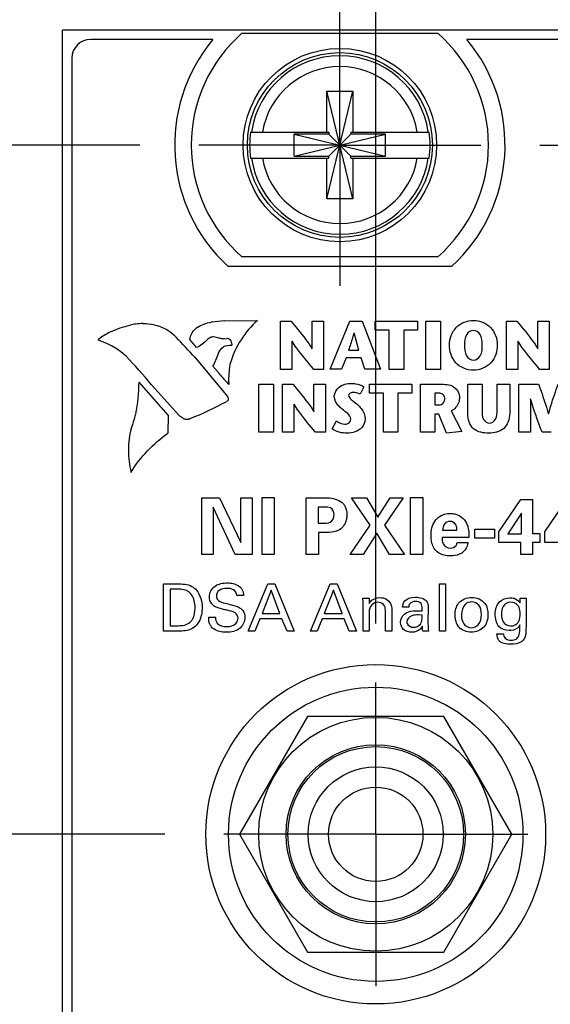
# Model space of a CAD drawing. Header units: inches. Extents: x 0.2 to 16.8, y 0.1 to 10.8.
# Tile 5 of 25: x 2.603 to 3.166, y 7.245 to 8.29. Entities that reach past the tile are written whole.
import ezdxf

# ---------------------------------------------------------------- set-up
doc = ezdxf.new("R2010")
doc.units = ezdxf.units.IN
doc.header["$LTSCALE"] = 0.935
doc.header["$MEASUREMENT"] = 0
doc.linetypes.add('CENTER', pattern=[0.6, 0.375, -0.075, 0.075, -0.075])
doc.layers.get('0').update_dxf_attribs({"linetype": 'CONTINUOUS'})
doc.layers.add('DEFAULT_1', color=7, linetype='CENTER')
doc.layers.add('DIMENSIONS', color=7, linetype='CONTINUOUS')
doc.styles.get("Standard").update_dxf_attribs({"font": 'txt', "width": 0.8})
doc.dimstyles.new('DIMSTYLE_1', dxfattribs={"dimtxt": 0.125, "dimasz": 0.18, "dimexe": 0.125, "dimexo": 0.0625, "dimgap": 0.0625, "dimtad": 0, "dimtih": 1, "dimtoh": 1, "dimzin": 4, "dimdsep": 46, "dimtxsty": 'STANDARD', "dimblk": '_FILLED', "dimblk1": '_FILLED', "dimblk2": '_FILLED', "dimcen": 0.09, "dimadec": 0, "dimazin": 0, "dimtp": 0.001, "dimtm": 0.001, "dimtfac": 1, "dimtofl": 0, "dimtmove": 0, "dimatfit": 3, "dimldrblk": '_FILLED', "dimfxl": 1, "dimtolj": 1, "dimtzin": 4, "dimarcsym": 0})

# ---------------------------------------------------------------- blocks, each defined once
blk = doc.blocks.new('_FILLED')
at = {"color": 0, "linetype": 'BYBLOCK'}
blk.add_solid([(0, 0), (-1, 0.1736), (-1, -0.1736)], dxfattribs=at)
blk = doc.blocks.new('*D7')
at = {"layer": 'DIMENSIONS', "color": 2, "linetype": 'CONTINUOUS'}
for p, q in [((2.6487, 8.3412), (2.6487, 9.1537)), ((2.9807, 7.6493), (2.9807, 9.1537)), ((2.6487, 9.0287), (2.2883, 9.0287)), ((2.9807, 9.0287), (3.3407, 9.0287))]:
    blk.add_line(p, q, dxfattribs=at)
at = {"layer": 'DIMENSIONS', "color": 2, "linetype": 'CONTINUOUS', "xscale": 0.18, "yscale": 0.18, "zscale": 0.18}
blk.add_blockref('_FILLED', (2.6487, 9.0287), dxfattribs=at)
at = {"layer": 'DIMENSIONS', "color": 2, "linetype": 'CONTINUOUS', "xscale": 0.18, "yscale": 0.18, "zscale": 0.18, "rotation": 180}
blk.add_blockref('_FILLED', (2.9807, 9.0287), dxfattribs=at)
at = {"layer": 'DIMENSIONS', "color": 2, "linetype": 'CONTINUOUS', "insert": (2.2258, 9.0912), "char_height": 0.125, "width": 0.925, "attachment_point": 3, "line_spacing_factor": 0.9}
blk.add_mtext('.33{\\Ftxt.shx;\\W1.000000;\\H0.125000; }[8.4]', dxfattribs=at)
blk = doc.blocks.new('*D8')
at = {"layer": 'DIMENSIONS', "color": 2, "linetype": 'CONTINUOUS'}
for p, q in [((2.9807, 7.6493), (2.9807, 9.9037)), ((3.4367, 8.3412), (3.4367, 9.9037)), ((2.9807, 9.7787), (2.6207, 9.7787)), ((3.4367, 9.7787), (3.776, 9.7787))]:
    blk.add_line(p, q, dxfattribs=at)
at = {"layer": 'DIMENSIONS', "color": 2, "linetype": 'CONTINUOUS', "xscale": 0.18, "yscale": 0.18, "zscale": 0.18}
blk.add_blockref('_FILLED', (2.9807, 9.7787), dxfattribs=at)
at = {"layer": 'DIMENSIONS', "color": 2, "linetype": 'CONTINUOUS', "xscale": 0.18, "yscale": 0.18, "zscale": 0.18, "rotation": 180}
blk.add_blockref('_FILLED', (3.4367, 9.7787), dxfattribs=at)
at = {"layer": 'DIMENSIONS', "color": 2, "linetype": 'CONTINUOUS', "insert": (3.8385, 9.8412), "char_height": 0.125, "width": 1.025, "attachment_point": 1, "line_spacing_factor": 0.9}
blk.add_mtext('.46{\\Ftxt.shx;\\W1.000000;\\H0.125000; }[11.6]', dxfattribs=at)
blk = doc.blocks.new('*D9')
at = {"layer": 'DIMENSIONS', "color": 2, "linetype": 'CONTINUOUS'}
for p, q in [((1.8987, 8.6996), (1.7812, 8.6996)), ((1.8987, 8.2787), (1.8987, 8.6996)), ((2.5862, 8.2787), (1.7737, 8.2787)), ((2.7307, 8.1567), (1.7737, 8.1567)), ((1.8987, 8.1567), (1.8987, 7.7967))]:
    blk.add_line(p, q, dxfattribs=at)
at = {"layer": 'DIMENSIONS', "color": 2, "linetype": 'CONTINUOUS', "xscale": 0.18, "yscale": 0.18, "zscale": 0.18}
for p, rotation in [((1.8987, 8.2787), 270), ((1.8987, 8.1567), 90)]:
    blk.add_blockref('_FILLED', p, dxfattribs=dict(at, rotation=rotation))
at = {"layer": 'DIMENSIONS', "color": 2, "linetype": 'CONTINUOUS', "insert": (1.7187, 8.7621), "char_height": 0.125, "width": 0.925, "attachment_point": 3, "line_spacing_factor": 0.9}
blk.add_mtext('.12{\\Ftxt.shx;\\W1.000000;\\H0.125000; }[3.1]', dxfattribs=at)
blk = doc.blocks.new('*D10')
at = {"layer": 'DIMENSIONS', "color": 2, "linetype": 'CONTINUOUS'}
for p, q in [((4.1867, 8.1567), (4.1867, 8.5167)), ((3.1547, 8.1567), (4.3117, 8.1567)), ((3.2043, 7.4257), (4.3117, 7.4257)), ((4.1867, 7.4257), (4.1867, 7.0657))]:
    blk.add_line(p, q, dxfattribs=at)
at = {"layer": 'DIMENSIONS', "color": 2, "linetype": 'CONTINUOUS', "xscale": 0.18, "yscale": 0.18, "zscale": 0.18}
for p, rotation in [((4.1867, 8.1567), 270), ((4.1867, 7.4257), 90)]:
    blk.add_blockref('_FILLED', p, dxfattribs=dict(at, rotation=rotation))
at = {"layer": 'DIMENSIONS', "color": 2, "linetype": 'CONTINUOUS', "insert": (4.1867, 7.8537), "char_height": 0.125, "width": 1.025, "attachment_point": 2, "line_spacing_factor": 0.9}
blk.add_mtext('.73{\\Ftxt.shx;\\W1.000000;\\H0.125000; }[18.6]', dxfattribs=at)
blk = doc.blocks.new('*D11')
at = {"layer": 'DIMENSIONS', "color": 2, "linetype": 'CONTINUOUS'}
for p, q in [((1.1487, 7.4257), (1.1487, 7.7857)), ((2.7571, 7.4257), (1.0237, 7.4257)), ((2.7077, 6.8851), (1.0237, 6.8851)), ((1.1487, 6.8851), (1.1487, 6.5251))]:
    blk.add_line(p, q, dxfattribs=at)
at = {"layer": 'DIMENSIONS', "color": 2, "linetype": 'CONTINUOUS', "xscale": 0.18, "yscale": 0.18, "zscale": 0.18}
for p, rotation in [((1.1487, 7.4257), 270), ((1.1487, 6.8851), 90)]:
    blk.add_blockref('_FILLED', p, dxfattribs=dict(at, rotation=rotation))
at = {"layer": 'DIMENSIONS', "color": 2, "linetype": 'CONTINUOUS', "insert": (1.1487, 7.2179), "char_height": 0.125, "width": 1.025, "attachment_point": 2, "line_spacing_factor": 0.9}
blk.add_mtext('.54{\\Ftxt.shx;\\W1.000000;\\H0.125000; }[13.7]', dxfattribs=at)

msp = doc.modelspace()

# ---------------------------------------------------------------- linework, layer by layer
at = {"color": 7, "linetype": 'CONTINUOUS'}
for p, q in [((2.6487, 3.1408), (2.6487, 8.2787)), ((3.4367, 8.2787), (2.6487, 8.2787)), ((2.8389, 8.2752), (3.0464, 8.2752)), ((2.8082, 8.2687), (2.6787, 8.2687)), ((3.4067, 8.2687), (3.0772, 8.2687)), ((2.6587, 8.2487), (2.6587, 4.1787)), ((2.9289, 8.0996), (2.9565, 8.2138)), ((2.9289, 8.1705), (2.9289, 8.2138)), ((2.9565, 8.0996), (2.9289, 8.2138)), ((2.9289, 8.2138), (2.9565, 8.2138)), ((2.9565, 8.2138), (2.9565, 8.1705)), ((2.848, 8.1705), (2.931, 8.1705)), ((2.8942, 8.145), (2.8942, 8.1684)), ((2.8942, 8.145), (2.9912, 8.1684)), ((2.931, 8.1684), (2.8942, 8.1684)), ((2.8942, 8.1684), (2.9912, 8.145)), ((2.931, 8.1705), (2.931, 8.1684)), ((2.931, 8.145), (2.9544, 8.1684)), ((2.9544, 8.145), (2.931, 8.1684)), ((2.9544, 8.1705), (2.9544, 8.1684)), ((2.9544, 8.1705), (3.0373, 8.1705)), ((2.9912, 8.1684), (2.9544, 8.1684)), ((2.9912, 8.145), (2.9912, 8.1684)), ((2.848, 8.1429), (2.931, 8.1429)), ((2.8942, 8.145), (2.931, 8.145)), ((2.9289, 8.0996), (2.9289, 8.1429)), ((2.931, 8.1429), (2.931, 8.145)), ((2.9544, 8.1429), (2.9544, 8.145)), ((2.9544, 8.145), (2.9912, 8.145)), ((2.9544, 8.1429), (3.0373, 8.1429)), ((2.9565, 8.1429), (2.9565, 8.0996)), ((2.9565, 8.0996), (2.9289, 8.0996)), ((3.0464, 8.0382), (2.8389, 8.0382)), ((3.0609, 8.0277), (2.8244, 8.0277)), ((2.9085, 7.5507), (2.8363, 7.4257)), ((3.0529, 7.5507), (2.9085, 7.5507)), ((3.125, 7.4257), (3.0529, 7.5507)), ((2.8363, 7.4257), (2.9085, 7.3007)), ((3.0529, 7.3007), (3.125, 7.4257)), ((2.9085, 7.3007), (3.0529, 7.3007))]:
    msp.add_line(p, q, dxfattribs=at)
at = {"color": 40, "linetype": 'CONTINUOUS'}
for p, q in [((2.8204, 7.9701), (2.8555, 7.9707)), ((2.8798, 7.9188), (2.8798, 7.9699)), ((2.8798, 7.9699), (2.891, 7.9699)), ((2.9132, 7.9407), (2.9132, 7.9699)), ((2.9132, 7.9699), (2.9253, 7.9699)), ((2.9253, 7.9699), (2.9253, 7.9188)), ((2.9325, 7.9189), (2.9533, 7.9699)), ((2.9533, 7.9699), (2.9662, 7.9699)), ((2.9662, 7.9699), (2.9856, 7.9189)), ((2.9802, 7.9603), (2.9802, 7.9699)), ((2.9802, 7.9699), (3.0251, 7.9699)), ((3.0251, 7.9699), (3.0251, 7.9603)), ((3.0339, 7.9188), (3.0339, 7.9699)), ((3.0339, 7.9699), (3.0493, 7.9699)), ((3.0493, 7.9699), (3.0493, 7.9188)), ((3.1192, 7.9188), (3.1192, 7.9699)), ((3.1192, 7.9699), (3.1303, 7.9699)), ((3.1525, 7.9407), (3.1525, 7.9699)), ((3.1525, 7.9699), (3.1646, 7.9699)), ((3.1646, 7.9699), (3.1646, 7.9188)), ((2.9627, 7.9391), (2.9578, 7.9574)), ((2.9949, 7.9603), (2.9802, 7.9603)), ((2.9949, 7.9188), (2.9949, 7.9603)), ((3.0103, 7.9603), (3.0103, 7.9188)), ((3.0251, 7.9603), (3.0103, 7.9603)), ((2.7908, 7.9421), (2.7837, 7.9504)), ((2.8107, 7.953), (2.8088, 7.9533)), ((2.8919, 7.9487), (2.8919, 7.9188)), ((3.1313, 7.9487), (3.1313, 7.9188)), ((2.8283, 7.9445), (2.8284, 7.9452)), ((2.952, 7.9391), (2.9627, 7.9391)), ((2.7891, 7.9316), (2.8236, 7.8899)), ((2.9494, 7.931), (2.9445, 7.9189)), ((2.9652, 7.931), (2.9494, 7.931)), ((2.9692, 7.9189), (2.9652, 7.931)), ((2.8137, 7.9158), (2.8082, 7.922)), ((2.8919, 7.9188), (2.8798, 7.9188)), ((2.9253, 7.9188), (2.915, 7.9188)), ((2.9445, 7.9189), (2.9325, 7.9189)), ((2.9856, 7.9189), (2.9692, 7.9189)), ((3.0103, 7.9188), (2.9949, 7.9188)), ((3.0493, 7.9188), (3.0339, 7.9188)), ((3.1313, 7.9188), (3.1192, 7.9188)), ((3.1646, 7.9188), (3.1543, 7.9188)), ((2.761, 7.87), (2.73, 7.9052)), ((2.8248, 7.9073), (2.8249, 7.9028)), ((2.8251, 7.9028), (2.8237, 7.9042)), ((2.8568, 7.852), (2.8568, 7.903)), ((2.8568, 7.903), (2.8722, 7.903)), ((2.8722, 7.903), (2.8722, 7.852)), ((2.8818, 7.852), (2.8818, 7.903)), ((2.8818, 7.903), (2.893, 7.903)), ((2.9152, 7.8738), (2.9152, 7.903)), ((2.9152, 7.903), (2.9273, 7.903)), ((2.9273, 7.903), (2.9273, 7.852)), ((2.968, 7.9004), (2.9641, 7.8924)), ((2.974, 7.8935), (2.974, 7.903)), ((2.974, 7.903), (3.0189, 7.903)), ((3.0189, 7.903), (3.0189, 7.8935)), ((3.028, 7.852), (3.028, 7.903)), ((3.028, 7.903), (3.0508, 7.903)), ((3.0781, 7.8718), (3.0781, 7.903)), ((3.0781, 7.903), (3.0934, 7.903)), ((3.0934, 7.903), (3.0934, 7.8763)), ((3.1093, 7.8765), (3.1093, 7.903)), ((3.1093, 7.903), (3.1226, 7.903)), ((3.1226, 7.903), (3.1226, 7.8721)), ((3.1324, 7.852), (3.1324, 7.903)), ((3.1324, 7.903), (3.1532, 7.903)), ((2.8243, 7.886), (2.8224, 7.8845)), ((2.8236, 7.8899), (2.8245, 7.8884)), ((2.8244, 7.8876), (2.8243, 7.886)), ((2.8244, 7.8884), (2.8244, 7.8876)), ((2.9888, 7.8935), (2.974, 7.8935)), ((2.9888, 7.852), (2.9888, 7.8935)), ((3.0041, 7.8935), (3.0041, 7.852)), ((3.0189, 7.8935), (3.0041, 7.8935)), ((3.0434, 7.8935), (3.0434, 7.881)), ((3.0475, 7.8935), (3.0434, 7.8935)), ((3.1445, 7.8877), (3.1445, 7.852)), ((2.8939, 7.8819), (2.8939, 7.852)), ((3.0434, 7.881), (3.0478, 7.881)), ((3.0607, 7.8747), (3.072, 7.8528)), ((2.7606, 7.851), (2.761, 7.87)), ((2.9344, 7.8557), (2.939, 7.8642)), ((3.0434, 7.8713), (3.0434, 7.852)), ((3.0474, 7.8713), (3.0434, 7.8713)), ((3.0555, 7.8511), (3.0474, 7.8713)), ((2.8722, 7.852), (2.8568, 7.852)), ((2.8939, 7.852), (2.8818, 7.852)), ((2.9273, 7.852), (2.917, 7.852)), ((3.0041, 7.852), (2.9888, 7.852)), ((3.0434, 7.852), (3.028, 7.852)), ((3.072, 7.8528), (3.0555, 7.8511)), ((3.1445, 7.852), (3.1324, 7.852)), ((3.1667, 7.852), (3.1569, 7.852)), ((2.7963, 7.7225), (2.7963, 7.7827)), ((2.7963, 7.7827), (2.815, 7.7827)), ((2.815, 7.7827), (2.8376, 7.7353)), ((2.8376, 7.7353), (2.8376, 7.7827)), ((2.8376, 7.7827), (2.8496, 7.7827)), ((2.8496, 7.7827), (2.8496, 7.7225)), ((2.8602, 7.7225), (2.8602, 7.7829)), ((2.8602, 7.7829), (2.8731, 7.7829)), ((2.8731, 7.7829), (2.8731, 7.7225)), ((2.9069, 7.7225), (2.9069, 7.7825)), ((2.9069, 7.7825), (2.9255, 7.7825)), ((2.9747, 7.7536), (2.9549, 7.7827)), ((2.9549, 7.7827), (2.9708, 7.7827)), ((2.9708, 7.7827), (2.983, 7.7622)), ((2.983, 7.7622), (2.996, 7.7827)), ((3.0098, 7.7827), (2.99, 7.7537)), ((2.996, 7.7827), (3.0098, 7.7827)), ((3.0176, 7.7225), (3.0176, 7.7829)), ((3.0176, 7.7829), (3.0305, 7.7829)), ((3.0305, 7.7829), (3.0305, 7.7225)), ((3.1112, 7.7464), (3.1345, 7.7806)), ((3.1345, 7.7806), (3.1469, 7.7806)), ((3.1469, 7.7806), (3.1468, 7.7447)), ((3.16, 7.7464), (3.1833, 7.7806)), ((2.8085, 7.7725), (2.8085, 7.7225)), ((2.8318, 7.7225), (2.8085, 7.7725)), ((2.9197, 7.7728), (2.9197, 7.7555)), ((2.9262, 7.7728), (2.9197, 7.7728)), ((3.1353, 7.7662), (3.1205, 7.7445)), ((3.1352, 7.7598), (3.1353, 7.7662)), ((3.1352, 7.7445), (3.1352, 7.7598)), ((2.9197, 7.7555), (2.9248, 7.7555)), ((2.9535, 7.7225), (2.9747, 7.7536)), ((2.99, 7.7537), (3.011, 7.7225)), ((3.0858, 7.7398), (3.0858, 7.7492)), ((3.0858, 7.7492), (3.1064, 7.7492)), ((3.1064, 7.7492), (3.1064, 7.7398)), ((2.92, 7.7459), (2.92, 7.7225)), ((2.9288, 7.7459), (2.92, 7.7459)), ((2.9818, 7.7452), (2.9673, 7.7225)), ((2.9952, 7.7225), (2.9818, 7.7452)), ((3.0793, 7.7404), (3.0511, 7.7404)), ((3.0515, 7.7482), (3.0667, 7.7482)), ((3.1064, 7.7398), (3.0858, 7.7398)), ((3.1112, 7.7352), (3.1112, 7.7464)), ((3.1205, 7.7445), (3.1352, 7.7445)), ((3.1468, 7.7447), (3.1547, 7.7447)), ((3.1547, 7.7447), (3.1547, 7.7352)), ((3.16, 7.7352), (3.16, 7.7464)), ((3.067, 7.735), (3.0782, 7.735)), ((3.1345, 7.7352), (3.1112, 7.7352)), ((3.1345, 7.7225), (3.1345, 7.7352)), ((3.1468, 7.7352), (3.1468, 7.7225)), ((3.1547, 7.7352), (3.1468, 7.7352)), ((3.1833, 7.7352), (3.16, 7.7352)), ((2.8085, 7.7225), (2.7963, 7.7225)), ((2.8496, 7.7225), (2.8318, 7.7225)), ((2.8731, 7.7225), (2.8602, 7.7225)), ((2.92, 7.7225), (2.9069, 7.7225)), ((2.9673, 7.7225), (2.9535, 7.7225)), ((3.011, 7.7225), (2.9952, 7.7225)), ((3.0305, 7.7225), (3.0176, 7.7225)), ((3.1468, 7.7225), (3.1345, 7.7225)), ((2.7558, 7.6412), (2.7558, 7.6913)), ((2.7558, 7.6913), (2.7703, 7.6913)), ((2.8454, 7.6412), (2.8665, 7.6913)), ((2.8665, 7.6913), (2.8739, 7.6913)), ((2.8739, 7.6913), (2.8942, 7.6412)), ((2.9114, 7.6412), (2.9325, 7.6913)), ((2.9325, 7.6913), (2.9399, 7.6913)), ((2.9399, 7.6913), (2.9602, 7.6412)), ((3.0482, 7.6412), (3.0482, 7.6913)), ((3.0482, 7.6913), (3.0547, 7.6913)), ((3.0547, 7.6913), (3.0547, 7.6412)), ((2.7628, 7.6856), (2.7628, 7.6469)), ((2.7711, 7.6856), (2.7628, 7.6856)), ((2.8407, 7.6788), (2.8335, 7.6788)), ((2.8699, 7.6845), (2.8602, 7.6599)), ((2.8792, 7.6599), (2.8699, 7.6845)), ((2.9359, 7.6845), (2.9262, 7.6599)), ((2.9451, 7.6599), (2.9359, 7.6845)), ((2.9672, 7.672), (2.9671, 7.676)), ((2.9671, 7.676), (2.9737, 7.676)), ((2.9737, 7.676), (2.9737, 7.6704)), ((3.1337, 7.6713), (3.1338, 7.676)), ((3.1338, 7.676), (3.1401, 7.676)), ((3.1401, 7.676), (3.14, 7.6697)), ((2.9672, 7.6412), (2.9672, 7.672)), ((3.0156, 7.6667), (3.0091, 7.6667)), ((3.0363, 7.6666), (3.036, 7.6499)), ((3.14, 7.6697), (3.1399, 7.6479)), ((2.8037, 7.6558), (2.8109, 7.6558)), ((2.8602, 7.6599), (2.8792, 7.6599)), ((2.9262, 7.6599), (2.9451, 7.6599)), ((2.9737, 7.6612), (2.9737, 7.6412)), ((2.9909, 7.6412), (2.9909, 7.6633)), ((2.9976, 7.6649), (2.9976, 7.6412)), ((3.0252, 7.6628), (3.0299, 7.6626)), ((3.0299, 7.6581), (3.0262, 7.6583)), ((2.7628, 7.6469), (2.7696, 7.6469)), ((2.858, 7.6542), (2.8525, 7.6412)), ((2.8813, 7.6542), (2.858, 7.6542)), ((2.8867, 7.6412), (2.8813, 7.6542)), ((2.9239, 7.6542), (2.9185, 7.6412)), ((2.9472, 7.6542), (2.9239, 7.6542)), ((2.9526, 7.6412), (2.9472, 7.6542)), ((2.7699, 7.6412), (2.7558, 7.6412)), ((2.8525, 7.6412), (2.8454, 7.6412)), ((2.8942, 7.6412), (2.8867, 7.6412)), ((2.9185, 7.6412), (2.9114, 7.6412)), ((2.9602, 7.6412), (2.9526, 7.6412)), ((2.9737, 7.6412), (2.9672, 7.6412)), ((2.9976, 7.6412), (2.9909, 7.6412)), ((3.0366, 7.6412), (3.0307, 7.6412)), ((3.0547, 7.6412), (3.0482, 7.6412)), ((3.1091, 7.6384), (3.116, 7.6384))]:
    msp.add_line(p, q, dxfattribs=at)
at = {"color": 7, "linetype": 'CONTINUOUS'}
for centre, radius in [((2.9427, 8.1567), 0.1025), ((2.9427, 8.1567), 0.098), ((2.9807, 7.4257), 0.18), ((2.9807, 7.4257), 0.156), ((2.9807, 7.4257), 0.124), ((2.9807, 7.4257), 0.095), ((2.9807, 7.4257), 0.093), ((2.9807, 7.4257), 0.0715), ((2.9807, 7.4257), 0.05)]:
    msp.add_circle(centre, radius, dxfattribs=at)
for centre, radius, start, end in [((2.9427, 8.1567), 0.1575, 131.203, 228.797), ((2.9427, 8.1567), 0.1575, 311.203, 48.797), ((2.6787, 8.2487), 0.02, 90, 180), ((2.9427, 8.1567), 0.175, 140.2082, 227.4886), ((2.9427, 8.1567), 0.175, 312.5114, 39.7918), ((2.9427, 8.1567), 0.0947, 8.3637, 171.6363), ((2.9427, 8.1567), 0.0832, 9.5336, 170.4664), ((2.9427, 8.1567), 0.0956, 171.7166, 188.2834), ((2.9427, 8.1567), 0.0956, 351.7166, 8.2834), ((2.9427, 8.1567), 0.0947, 188.3637, 351.6363), ((2.9427, 8.1567), 0.0832, 189.5336, 350.4664)]:
    msp.add_arc(centre, radius, start, end, dxfattribs=at)
at = {"color": 40, "linetype": 'CONTINUOUS'}
for centre, radius, start, end in [((2.8256, 7.8453), 0.125, 92.3798, 98.8169), ((2.7547, 7.8532), 0.1188, 117.828, 124.61), ((2.7429, 7.864), 0.1039, 102.6736, 114.8113), ((2.734, 7.9135), 0.0538, 89.9878, 105.0814), ((2.734, 7.9131), 0.0541, 77.3082, 89.9919), ((0.8443, 6.1057), 2.6677, 43.1945, 43.8199), ((2.8236, 8.0276), 0.0763, 264.108, 269.1269), ((2.1188, 7.373), 0.8187, 39.9364, 42.8033), ((2.9826, 8.0525), 0.2174, 219.0199, 223.0397), ((2.5336, 7.9085), 0.1964, 349.1265, 359.0404), ((3.1711, 8.2553), 0.5544, 220.0457, 223.9874), ((2.6394, 8.2251), 0.3866, 291.9889, 298.2385), ((2.5964, 7.9031), 0.1338, 339.2108, 346.3086), ((2.8479, 7.8241), 0.1303, 165.9894, 170.5728), ((2.8155, 7.8324), 0.0969, 172.3257, 179.9376), ((2.8157, 7.8327), 0.0971, 180.0689, 193.778)]:
    msp.add_arc(centre, radius, start, end, dxfattribs=at)
for points in [[(2.7916, 7.9633), (2.796, 7.9662), (2.8012, 7.9681), (2.8065, 7.9687)], [(2.8555, 7.9707), (2.8421, 7.9589), (2.8317, 7.9428), (2.8267, 7.9257)], [(2.7459, 7.9659), (2.7547, 7.9645), (2.7634, 7.9596), (2.7691, 7.9528)], [(2.7837, 7.9504), (2.7843, 7.9554), (2.7873, 7.9605), (2.7914, 7.9634)], [(2.6868, 7.9502), (2.6868, 7.9505), (2.687, 7.9508), (2.6872, 7.951)], [(2.6877, 7.9493), (2.6872, 7.9493), (2.6868, 7.9498), (2.6868, 7.9502)], [(2.7195, 7.9293), (2.711, 7.9384), (2.6996, 7.9456), (2.6877, 7.9493)], [(2.802, 7.9501), (2.7989, 7.9467), (2.7951, 7.9438), (2.7909, 7.942)], [(2.8056, 7.9525), (2.8043, 7.9519), (2.803, 7.9511), (2.802, 7.9501)], [(2.8088, 7.9533), (2.8077, 7.9533), (2.8066, 7.953), (2.8056, 7.9525)], [(2.8157, 7.9517), (2.814, 7.9519), (2.8123, 7.9523), (2.8107, 7.9529)], [(2.8264, 7.9506), (2.8253, 7.9511), (2.8241, 7.9514), (2.8229, 7.9514)], [(2.8284, 7.9452), (2.8284, 7.9471), (2.8276, 7.9491), (2.8264, 7.9505)], [(2.8139, 7.9354), (2.8148, 7.9384), (2.8169, 7.9412), (2.8195, 7.9428)], [(2.8195, 7.9429), (2.8222, 7.944), (2.8252, 7.9446), (2.8281, 7.9446)], [(2.8082, 7.922), (2.8104, 7.9264), (2.8123, 7.9308), (2.814, 7.9354)], [(2.8266, 7.9257), (2.8254, 7.9196), (2.8248, 7.9134), (2.8248, 7.9073)], [(2.9641, 7.8924), (2.9618, 7.8937), (2.9591, 7.8943), (2.9565, 7.8943)], [(2.9542, 7.8659), (2.9542, 7.8706), (2.9487, 7.8735), (2.9452, 7.8765)], [(2.7769, 7.8665), (2.7752, 7.8676), (2.7736, 7.8689), (2.7722, 7.8702)], [(2.7805, 7.8656), (2.7793, 7.8656), (2.778, 7.8659), (2.7769, 7.8665)], [(2.7842, 7.8665), (2.7831, 7.8659), (2.7818, 7.8656), (2.7805, 7.8656)], [(2.939, 7.8642), (2.9415, 7.8623), (2.9446, 7.8606), (2.9478, 7.8606)], [(2.9504, 7.8511), (2.9448, 7.8511), (2.9387, 7.8522), (2.9344, 7.8557)], [(2.7213, 7.8095), (2.7312, 7.8258), (2.7449, 7.8402), (2.7605, 7.851)], [(3.048, 7.7625), (3.0514, 7.7648), (3.0557, 7.766), (3.0598, 7.766)], [(2.7906, 7.6848), (2.7949, 7.6798), (2.7967, 7.6725), (2.7967, 7.6658)], [(3.0115, 7.6733), (3.0142, 7.6763), (3.0188, 7.6771), (3.0228, 7.6771)], [(3.0228, 7.6771), (3.0272, 7.6771), (3.033, 7.6759), (3.0351, 7.672)], [(2.989, 7.6693), (2.9874, 7.6708), (2.985, 7.6717), (2.9828, 7.6717)], [(2.9909, 7.6633), (2.9909, 7.6654), (2.9905, 7.6678), (2.989, 7.6693)], [(3.0091, 7.6667), (3.0093, 7.6691), (3.01, 7.6716), (3.0115, 7.6733)], [(3.0287, 7.6704), (3.0274, 7.6721), (3.0248, 7.6726), (3.0226, 7.6726)], [(3.0351, 7.672), (3.036, 7.6703), (3.0363, 7.6684), (3.0363, 7.6666)], [(3.1309, 7.6688), (3.1291, 7.6708), (3.1261, 7.6719), (3.1234, 7.6719)], [(3.1112, 7.6461), (3.1083, 7.6495), (3.1073, 7.6545), (3.1073, 7.659)], [(2.7696, 7.6469), (2.774, 7.6469), (2.7791, 7.647), (2.7827, 7.6496)], [(3.0208, 7.6452), (3.0236, 7.6452), (3.0267, 7.6466), (3.0283, 7.6489)], [(3.0307, 7.6412), (3.0302, 7.6428), (3.0301, 7.6446), (3.0301, 7.6464)], [(3.1219, 7.6418), (3.1181, 7.6418), (3.1136, 7.6431), (3.1112, 7.6461)]]:
    msp.add_open_spline(points, degree=3, dxfattribs=at)
for points, knots in [([(2.891, 7.9699), (2.8972, 7.9623), (2.905, 7.953), (2.9119, 7.9428), (2.913, 7.9407)], [0, 0, 0, 0, 0.799109, 1, 1, 1, 1]), ([(3.0588, 7.9448), (3.0588, 7.9514), (3.0638, 7.9652), (3.0776, 7.9707), (3.0842, 7.9707)], [0, 0, 0, 0, 0.499111, 1, 1, 1, 1]), ([(3.0842, 7.9707), (3.0907, 7.9707), (3.1045, 7.9652), (3.1095, 7.9514), (3.1095, 7.9448)], [0, 0, 0, 0, 0.500615, 1, 1, 1, 1]), ([(3.1303, 7.9699), (3.1365, 7.9623), (3.1443, 7.953), (3.1512, 7.9428), (3.1523, 7.9407)], [0, 0, 0, 0, 0.799114, 1, 1, 1, 1]), ([(2.9576, 7.9574), (2.9572, 7.9557), (2.9554, 7.9495), (2.9534, 7.9435), (2.952, 7.9391)], [0, 0, 0, 0, 0.276532, 1, 1, 1, 1]), ([(3.0842, 7.96), (3.0814, 7.96), (3.0749, 7.9557), (3.0748, 7.9486), (3.0748, 7.9448)], [0, 0, 0, 0, 0.424901, 1, 1, 1, 1]), ([(3.0935, 7.9448), (3.0935, 7.9486), (3.0934, 7.9557), (3.0869, 7.96), (3.0842, 7.96)], [0, 0, 0, 0, 0.575424, 1, 1, 1, 1]), ([(2.915, 7.9188), (2.9088, 7.9264), (2.9006, 7.9359), (2.8935, 7.9463), (2.8921, 7.9487)], [0, 0, 0, 0, 0.77969, 1, 1, 1, 1]), ([(3.1543, 7.9188), (3.1481, 7.9264), (3.1399, 7.9359), (3.1328, 7.9463), (3.1314, 7.9487)], [0, 0, 0, 0, 0.779685, 1, 1, 1, 1]), ([(3.0842, 7.9179), (3.0775, 7.9179), (3.063, 7.9234), (3.0588, 7.9381), (3.0588, 7.9448)], [0, 0, 0, 0, 0.497045, 1, 1, 1, 1]), ([(3.0748, 7.9448), (3.0748, 7.9409), (3.0746, 7.9335), (3.0813, 7.9285), (3.0842, 7.9285)], [0, 0, 0, 0, 0.582954, 1, 1, 1, 1]), ([(3.1095, 7.9448), (3.1095, 7.9381), (3.1054, 7.9235), (3.0909, 7.9179), (3.0842, 7.9179)], [0, 0, 0, 0, 0.503224, 1, 1, 1, 1]), ([(3.0842, 7.9285), (3.087, 7.9285), (3.0937, 7.9335), (3.0935, 7.9409), (3.0935, 7.9448)], [0, 0, 0, 0, 0.416744, 1, 1, 1, 1]), ([(2.893, 7.903), (2.8991, 7.8955), (2.907, 7.8861), (2.9139, 7.876), (2.915, 7.8738)], [0, 0, 0, 0, 0.799114, 1, 1, 1, 1]), ([(2.9368, 7.8902), (2.9368, 7.8939), (2.9417, 7.902), (2.9503, 7.9039), (2.9546, 7.9039)], [0, 0, 0, 0, 0.461927, 1, 1, 1, 1]), ([(2.9546, 7.9039), (2.9562, 7.9039), (2.9608, 7.9034), (2.9654, 7.9021), (2.968, 7.9004)], [0, 0, 0, 0, 0.330712, 1, 1, 1, 1]), ([(3.0508, 7.903), (3.0555, 7.903), (3.065, 7.902), (3.0693, 7.8931), (3.0693, 7.8894)], [0, 0, 0, 0, 0.563453, 1, 1, 1, 1]), ([(3.1532, 7.903), (3.1541, 7.9006), (3.1578, 7.8902), (3.1613, 7.8797), (3.1637, 7.8716)], [0, 0, 0, 0, 0.235601, 1, 1, 1, 1]), ([(3.1638, 7.8716), (3.1646, 7.8745), (3.1677, 7.8851), (3.1713, 7.8955), (3.1739, 7.903)], [0, 0, 0, 0, 0.27079, 1, 1, 1, 1]), ([(2.9452, 7.8765), (2.944, 7.8776), (2.9399, 7.881), (2.9368, 7.8863), (2.9368, 7.8902)], [0, 0, 0, 0, 0.29445, 1, 1, 1, 1]), ([(2.9565, 7.8943), (2.9559, 7.8943), (2.954, 7.8942), (2.952, 7.8925), (2.952, 7.8912)], [0, 0, 0, 0, 0.339624, 1, 1, 1, 1]), ([(2.952, 7.8912), (2.952, 7.8895), (2.9558, 7.8859), (2.9592, 7.8833), (2.9613, 7.8814)], [0, 0, 0, 0, 0.37218, 1, 1, 1, 1]), ([(3.0539, 7.8872), (3.0539, 7.889), (3.0528, 7.8929), (3.049, 7.8935), (3.0475, 7.8935)], [0, 0, 0, 0, 0.539534, 1, 1, 1, 1]), ([(3.0478, 7.881), (3.0487, 7.881), (3.0519, 7.8815), (3.0539, 7.885), (3.0539, 7.8872)], [0, 0, 0, 0, 0.292857, 1, 1, 1, 1]), ([(3.0693, 7.8894), (3.0693, 7.8876), (3.0687, 7.8817), (3.0644, 7.8765), (3.0607, 7.8747)], [0, 0, 0, 0, 0.300802, 1, 1, 1, 1]), ([(3.1569, 7.852), (3.1559, 7.8548), (3.1515, 7.8666), (3.1474, 7.8785), (3.1446, 7.8877)], [0, 0, 0, 0, 0.237336, 1, 1, 1, 1]), ([(2.917, 7.852), (2.9107, 7.8595), (2.9026, 7.8691), (2.8955, 7.8795), (2.8941, 7.8819)], [0, 0, 0, 0, 0.779748, 1, 1, 1, 1]), ([(2.9613, 7.8814), (2.9627, 7.8801), (2.9669, 7.876), (2.9694, 7.87), (2.9694, 7.8661)], [0, 0, 0, 0, 0.330607, 1, 1, 1, 1]), ([(3.0934, 7.8763), (3.0934, 7.8727), (3.0926, 7.8659), (3.0988, 7.8617), (3.1013, 7.8617)], [0, 0, 0, 0, 0.593157, 1, 1, 1, 1]), ([(3.1013, 7.8617), (3.1037, 7.8617), (3.1095, 7.8662), (3.1093, 7.8728), (3.1093, 7.8765)], [0, 0, 0, 0, 0.384947, 1, 1, 1, 1]), ([(2.9478, 7.8606), (2.95, 7.8606), (2.9536, 7.862), (2.9542, 7.8651), (2.9542, 7.8659)], [0, 0, 0, 0, 0.723295, 1, 1, 1, 1]), ([(2.9694, 7.8661), (2.9694, 7.8628), (2.9656, 7.8538), (2.9559, 7.8511), (2.9504, 7.8511)], [0, 0, 0, 0, 0.378501, 1, 1, 1, 1]), ([(3.1006, 7.8511), (3.095, 7.8511), (3.0821, 7.8531), (3.0781, 7.866), (3.0781, 7.8718)], [0, 0, 0, 0, 0.49324, 1, 1, 1, 1]), ([(3.1226, 7.8721), (3.1226, 7.8663), (3.1184, 7.8537), (3.106, 7.8511), (3.1006, 7.8511)], [0, 0, 0, 0, 0.52135, 1, 1, 1, 1]), ([(2.9255, 7.7825), (2.9276, 7.7825), (2.9349, 7.7826), (2.943, 7.7801), (2.9464, 7.776)], [0, 0, 0, 0, 0.279682, 1, 1, 1, 1]), ([(2.9367, 7.7646), (2.9367, 7.7674), (2.9339, 7.773), (2.9284, 7.7728), (2.9262, 7.7728)], [0, 0, 0, 0, 0.547138, 1, 1, 1, 1]), ([(2.9464, 7.776), (2.9472, 7.7751), (2.9494, 7.7717), (2.9501, 7.7676), (2.9501, 7.7647)], [0, 0, 0, 0, 0.29219, 1, 1, 1, 1]), ([(2.9248, 7.7555), (2.9274, 7.7555), (2.9335, 7.7552), (2.9367, 7.7616), (2.9367, 7.7646)], [0, 0, 0, 0, 0.454062, 1, 1, 1, 1]), ([(2.9501, 7.7647), (2.9501, 7.763), (2.9495, 7.757), (2.9461, 7.7511), (2.9424, 7.7487)], [0, 0, 0, 0, 0.278259, 1, 1, 1, 1]), ([(3.0393, 7.7426), (3.0393, 7.748), (3.0409, 7.756), (3.0463, 7.7613), (3.048, 7.7625)], [0, 0, 0, 0, 0.728594, 1, 1, 1, 1]), ([(3.0598, 7.766), (3.0614, 7.766), (3.0682, 7.7654), (3.0745, 7.7605), (3.0768, 7.7558)], [0, 0, 0, 0, 0.229488, 1, 1, 1, 1]), ([(2.9424, 7.7487), (2.9413, 7.748), (2.937, 7.7461), (2.9321, 7.7459), (2.9288, 7.7459)], [0, 0, 0, 0, 0.277573, 1, 1, 1, 1]), ([(3.0594, 7.7576), (3.0572, 7.7576), (3.0525, 7.7552), (3.0516, 7.7504), (3.0515, 7.7482)], [0, 0, 0, 0, 0.48894, 1, 1, 1, 1]), ([(3.0667, 7.7482), (3.0667, 7.75), (3.0665, 7.7545), (3.0619, 7.7576), (3.0594, 7.7576)], [0, 0, 0, 0, 0.423552, 1, 1, 1, 1]), ([(3.0768, 7.7558), (3.0775, 7.7544), (3.0793, 7.7495), (3.0795, 7.7441), (3.0793, 7.7404)], [0, 0, 0, 0, 0.294257, 1, 1, 1, 1]), ([(3.0447, 7.7262), (3.0418, 7.7292), (3.0396, 7.7352), (3.0393, 7.741), (3.0393, 7.7426)], [0, 0, 0, 0, 0.72235, 1, 1, 1, 1]), ([(3.0511, 7.7404), (3.0511, 7.7382), (3.0511, 7.7326), (3.0567, 7.7292), (3.0597, 7.7292)], [0, 0, 0, 0, 0.4337, 1, 1, 1, 1]), ([(3.0597, 7.7292), (3.0619, 7.7292), (3.0656, 7.7307), (3.0667, 7.734), (3.067, 7.735)], [0, 0, 0, 0, 0.685443, 1, 1, 1, 1]), ([(3.0782, 7.735), (3.0782, 7.7344), (3.0778, 7.7311), (3.0762, 7.7278), (3.0742, 7.7258)], [0, 0, 0, 0, 0.17699, 1, 1, 1, 1]), ([(3.0595, 7.7209), (3.0584, 7.7209), (3.0532, 7.7212), (3.0476, 7.7231), (3.0447, 7.7262)], [0, 0, 0, 0, 0.202113, 1, 1, 1, 1]), ([(3.0742, 7.7258), (3.0717, 7.7231), (3.0662, 7.7212), (3.061, 7.7209), (3.0595, 7.7209)], [0, 0, 0, 0, 0.715262, 1, 1, 1, 1]), ([(2.7703, 7.6913), (2.7756, 7.6913), (2.7835, 7.6911), (2.7893, 7.6863), (2.7906, 7.6848)], [0, 0, 0, 0, 0.728772, 1, 1, 1, 1]), ([(2.8044, 7.6777), (2.8044, 7.6819), (2.8096, 7.6909), (2.819, 7.6923), (2.8235, 7.6923)], [0, 0, 0, 0, 0.483209, 1, 1, 1, 1]), ([(2.8229, 7.6865), (2.8201, 7.6865), (2.8145, 7.6858), (2.8118, 7.6806), (2.8118, 7.6783)], [0, 0, 0, 0, 0.560306, 1, 1, 1, 1]), ([(2.8335, 7.6788), (2.8333, 7.6812), (2.8305, 7.6862), (2.8253, 7.6865), (2.8229, 7.6865)], [0, 0, 0, 0, 0.498839, 1, 1, 1, 1]), ([(2.8235, 7.6923), (2.8245, 7.6923), (2.8295, 7.6921), (2.8349, 7.6903), (2.8376, 7.6874)], [0, 0, 0, 0, 0.20184, 1, 1, 1, 1]), ([(2.8376, 7.6874), (2.8383, 7.6867), (2.8401, 7.6841), (2.8406, 7.681), (2.8407, 7.6788)], [0, 0, 0, 0, 0.308472, 1, 1, 1, 1]), ([(2.7844, 7.6812), (2.7822, 7.6837), (2.7772, 7.6855), (2.7725, 7.6856), (2.7711, 7.6856)], [0, 0, 0, 0, 0.704246, 1, 1, 1, 1]), ([(2.7893, 7.6656), (2.7893, 7.6664), (2.7891, 7.6718), (2.7876, 7.6777), (2.7844, 7.6812)], [0, 0, 0, 0, 0.15196, 1, 1, 1, 1]), ([(2.8096, 7.6678), (2.8087, 7.6684), (2.8057, 7.6709), (2.8044, 7.675), (2.8044, 7.6777)], [0, 0, 0, 0, 0.295931, 1, 1, 1, 1]), ([(2.8118, 7.6783), (2.8118, 7.6766), (2.8139, 7.6722), (2.8185, 7.6715), (2.8208, 7.6709)], [0, 0, 0, 0, 0.422275, 1, 1, 1, 1]), ([(2.9737, 7.6704), (2.974, 7.671), (2.9762, 7.6748), (2.9812, 7.6767), (2.9849, 7.6767)], [0, 0, 0, 0, 0.142168, 1, 1, 1, 1]), ([(2.9849, 7.6767), (2.9875, 7.6767), (2.9942, 7.6756), (2.9976, 7.6686), (2.9976, 7.6649)], [0, 0, 0, 0, 0.408386, 1, 1, 1, 1]), ([(3.0648, 7.6582), (3.0648, 7.6626), (3.0668, 7.6729), (3.0774, 7.677), (3.0825, 7.677)], [0, 0, 0, 0, 0.462446, 1, 1, 1, 1]), ([(3.0825, 7.677), (3.0876, 7.677), (3.0978, 7.6727), (3.0996, 7.6628), (3.0996, 7.6587)], [0, 0, 0, 0, 0.552134, 1, 1, 1, 1]), ([(3.1073, 7.659), (3.1073, 7.6636), (3.1096, 7.6732), (3.1188, 7.6765), (3.1228, 7.6765)], [0, 0, 0, 0, 0.542594, 1, 1, 1, 1]), ([(3.1228, 7.6765), (3.1243, 7.6765), (3.1285, 7.6762), (3.1321, 7.6734), (3.1337, 7.6713)], [0, 0, 0, 0, 0.360216, 1, 1, 1, 1]), ([(2.7827, 7.6496), (2.7842, 7.6507), (2.7883, 7.6553), (2.7893, 7.6615), (2.7893, 7.6656)], [0, 0, 0, 0, 0.313007, 1, 1, 1, 1]), ([(2.7967, 7.6658), (2.7967, 7.6634), (2.7961, 7.6559), (2.7924, 7.6484), (2.7884, 7.6453)], [0, 0, 0, 0, 0.326935, 1, 1, 1, 1]), ([(2.8232, 7.6633), (2.8216, 7.6637), (2.817, 7.6649), (2.8122, 7.6661), (2.8096, 7.6678)], [0, 0, 0, 0, 0.358425, 1, 1, 1, 1]), ([(2.8208, 7.6709), (2.8232, 7.6703), (2.8287, 7.6689), (2.8343, 7.6674), (2.837, 7.6656)], [0, 0, 0, 0, 0.433446, 1, 1, 1, 1]), ([(2.837, 7.6656), (2.8381, 7.6649), (2.841, 7.6623), (2.842, 7.6582), (2.842, 7.6556)], [0, 0, 0, 0, 0.325397, 1, 1, 1, 1]), ([(2.9828, 7.6717), (2.9806, 7.6717), (2.9752, 7.6696), (2.9737, 7.664), (2.9737, 7.6612)], [0, 0, 0, 0, 0.450715, 1, 1, 1, 1]), ([(3.0226, 7.6726), (3.0205, 7.6726), (3.0165, 7.6715), (3.0157, 7.6679), (3.0156, 7.6667)], [0, 0, 0, 0, 0.639195, 1, 1, 1, 1]), ([(3.0299, 7.6626), (3.0299, 7.6636), (3.0299, 7.6661), (3.0297, 7.669), (3.0287, 7.6704)], [0, 0, 0, 0, 0.357045, 1, 1, 1, 1]), ([(3.0825, 7.6722), (3.08, 7.6722), (3.0733, 7.6697), (3.0716, 7.6625), (3.0716, 7.6586)], [0, 0, 0, 0, 0.394429, 1, 1, 1, 1]), ([(3.0926, 7.6589), (3.0926, 7.6623), (3.0917, 7.6692), (3.0852, 7.6722), (3.0825, 7.6722)], [0, 0, 0, 0, 0.55911, 1, 1, 1, 1]), ([(3.1234, 7.6719), (3.1203, 7.6719), (3.1143, 7.668), (3.114, 7.6618), (3.114, 7.6591)], [0, 0, 0, 0, 0.525903, 1, 1, 1, 1]), ([(3.1336, 7.6601), (3.1336, 7.6611), (3.1335, 7.6642), (3.1323, 7.6673), (3.1309, 7.6688)], [0, 0, 0, 0, 0.320625, 1, 1, 1, 1]), ([(2.8066, 7.6457), (2.806, 7.6465), (2.8041, 7.6496), (2.8037, 7.6533), (2.8037, 7.6558)], [0, 0, 0, 0, 0.303458, 1, 1, 1, 1]), ([(2.8109, 7.6558), (2.811, 7.6537), (2.8121, 7.6472), (2.8194, 7.6459), (2.823, 7.6459)], [0, 0, 0, 0, 0.373195, 1, 1, 1, 1]), ([(2.842, 7.6556), (2.842, 7.6515), (2.8376, 7.6418), (2.8273, 7.64), (2.8222, 7.64)], [0, 0, 0, 0, 0.443227, 1, 1, 1, 1]), ([(2.823, 7.6459), (2.8265, 7.6459), (2.8328, 7.6473), (2.8348, 7.6529), (2.8348, 7.6549)], [0, 0, 0, 0, 0.643508, 1, 1, 1, 1]), ([(2.8348, 7.6549), (2.8348, 7.657), (2.8316, 7.6622), (2.8261, 7.6626), (2.8232, 7.6633)], [0, 0, 0, 0, 0.423586, 1, 1, 1, 1]), ([(3.007, 7.6503), (3.007, 7.6511), (3.0073, 7.6552), (3.0103, 7.6589), (3.0131, 7.6606)], [0, 0, 0, 0, 0.193705, 1, 1, 1, 1]), ([(3.0131, 7.6606), (3.016, 7.6621), (3.0203, 7.6627), (3.0243, 7.6628), (3.0252, 7.6628)], [0, 0, 0, 0, 0.794744, 1, 1, 1, 1]), ([(3.0262, 7.6583), (3.0237, 7.6583), (3.0186, 7.6585), (3.0136, 7.654), (3.0136, 7.6512)], [0, 0, 0, 0, 0.473246, 1, 1, 1, 1]), ([(3.0283, 7.6489), (3.0293, 7.6507), (3.0298, 7.654), (3.0299, 7.6571), (3.0299, 7.6581)], [0, 0, 0, 0, 0.663202, 1, 1, 1, 1]), ([(3.0819, 7.64), (3.0773, 7.64), (3.0672, 7.6435), (3.0648, 7.6536), (3.0648, 7.6582)], [0, 0, 0, 0, 0.506022, 1, 1, 1, 1]), ([(3.0716, 7.6586), (3.0716, 7.6553), (3.0724, 7.6484), (3.079, 7.6448), (3.0821, 7.6448)], [0, 0, 0, 0, 0.521416, 1, 1, 1, 1]), ([(3.0996, 7.6587), (3.0996, 7.654), (3.097, 7.6437), (3.0867, 7.64), (3.0819, 7.64)], [0, 0, 0, 0, 0.49123, 1, 1, 1, 1]), ([(3.0821, 7.6448), (3.0847, 7.6448), (3.0914, 7.6478), (3.0926, 7.6551), (3.0926, 7.6589)], [0, 0, 0, 0, 0.403643, 1, 1, 1, 1]), ([(3.114, 7.6591), (3.114, 7.6563), (3.1144, 7.65), (3.1206, 7.6467), (3.1236, 7.6467)], [0, 0, 0, 0, 0.487519, 1, 1, 1, 1]), ([(3.1312, 7.6501), (3.1316, 7.6506), (3.1336, 7.6535), (3.1336, 7.6572), (3.1336, 7.6601)], [0, 0, 0, 0, 0.165834, 1, 1, 1, 1]), ([(2.7884, 7.6453), (2.7849, 7.6423), (2.778, 7.6411), (2.7717, 7.6412), (2.7699, 7.6412)], [0, 0, 0, 0, 0.722303, 1, 1, 1, 1]), ([(2.8222, 7.64), (2.821, 7.64), (2.8155, 7.6402), (2.8094, 7.6422), (2.8066, 7.6457)], [0, 0, 0, 0, 0.208045, 1, 1, 1, 1]), ([(3.0193, 7.64), (3.0161, 7.64), (3.0096, 7.6414), (3.007, 7.6477), (3.007, 7.6503)], [0, 0, 0, 0, 0.547187, 1, 1, 1, 1]), ([(3.0136, 7.6512), (3.0136, 7.6506), (3.014, 7.6472), (3.0181, 7.6452), (3.0208, 7.6452)], [0, 0, 0, 0, 0.191128, 1, 1, 1, 1]), ([(3.0301, 7.6464), (3.0294, 7.6451), (3.0268, 7.6415), (3.0222, 7.64), (3.0193, 7.64)], [0, 0, 0, 0, 0.330839, 1, 1, 1, 1]), ([(3.036, 7.6499), (3.036, 7.6495), (3.0361, 7.6466), (3.0362, 7.6437), (3.0366, 7.6412)], [0, 0, 0, 0, 0.125856, 1, 1, 1, 1]), ([(3.1334, 7.6477), (3.1328, 7.6464), (3.1299, 7.6427), (3.125, 7.6418), (3.1219, 7.6418)], [0, 0, 0, 0, 0.318776, 1, 1, 1, 1]), ([(3.1236, 7.6467), (3.1245, 7.6467), (3.1273, 7.6468), (3.13, 7.6485), (3.1312, 7.6501)], [0, 0, 0, 0, 0.30186, 1, 1, 1, 1]), ([(3.1241, 7.6316), (3.126, 7.6316), (3.1295, 7.632), (3.1341, 7.6381), (3.1334, 7.6438), (3.1334, 7.6477)], [0, 0, 0, 0, 0.253731, 0.455096, 1, 1, 1, 1]), ([(3.1399, 7.6479), (3.1399, 7.6461), (3.1399, 7.6413), (3.1397, 7.6361), (3.1383, 7.6334)], [0, 0, 0, 0, 0.372293, 1, 1, 1, 1]), ([(3.1237, 7.6272), (3.1194, 7.6272), (3.1106, 7.6281), (3.1092, 7.6359), (3.1091, 7.6384)], [0, 0, 0, 0, 0.62831, 1, 1, 1, 1]), ([(3.116, 7.6384), (3.1161, 7.6367), (3.1173, 7.6324), (3.122, 7.6316), (3.1241, 7.6316)], [0, 0, 0, 0, 0.441841, 1, 1, 1, 1]), ([(3.1383, 7.6334), (3.1376, 7.6322), (3.1338, 7.6278), (3.1278, 7.6272), (3.1237, 7.6272)], [0, 0, 0, 0, 0.265604, 1, 1, 1, 1])]:
    msp.add_open_spline(points, degree=3, knots=knots, dxfattribs=at)
at = {"layer": 'DEFAULT_1', "color": 7, "linetype": 'CENTER'}
for p, q in [((2.9427, 8.1567), (2.9427, 8.3062)), ((2.9427, 8.1567), (2.7932, 8.1567)), ((2.9427, 8.1567), (2.9427, 8.0072)), ((2.9427, 8.1567), (3.0922, 8.1567)), ((2.9807, 7.4257), (2.9807, 7.5868)), ((2.9807, 7.4257), (2.8196, 7.4257)), ((2.9807, 7.4257), (2.9807, 7.2646)), ((2.9807, 7.4257), (3.1418, 7.4257))]:
    msp.add_line(p, q, dxfattribs=at)

# ---------------------------------------------------------------- dimensions: what is measured, and where the dimension line sits
at = {"layer": 'DIMENSIONS', "color": 2, "linetype": 'CONTINUOUS'}
for base, p1, p2, picture, middle in [((3.4367, 9.7787), (2.9807, 7.5868), (3.4367, 8.2787), '*D8', (4.351, 9.7787)), ((2.9807, 9.0287), (2.6487, 8.2787), (2.9807, 7.5868), '*D7', (1.7633, 9.0287))]:
    dim = msp.add_linear_dim(base=base, p1=p1, p2=p2, dimstyle='DIMSTYLE_1', dxfattribs=at)
    dim.commit()
    dim.dimension.update_dxf_attribs({"geometry": picture, "text_midpoint": middle, "dimtype": 160})
for base, p1, p2, picture, middle in [((1.8987, 8.1567), (2.6487, 8.2787), (2.7932, 8.1567), '*D9', (1.2562, 8.6996)), ((4.1867, 7.4257), (3.0922, 8.1567), (3.1418, 7.4257), '*D10', (4.1867, 7.7912)), ((1.1487, 6.8851), (2.8196, 7.4257), (2.7702, 6.8851), '*D11', (1.1487, 7.1554))]:
    dim = msp.add_linear_dim(base=base, p1=p1, p2=p2, angle=270, dimstyle='DIMSTYLE_1', dxfattribs=at)
    dim.commit()
    dim.dimension.update_dxf_attribs({"geometry": picture, "text_midpoint": middle, "dimtype": 160})

doc.saveas('drawing.dxf')
